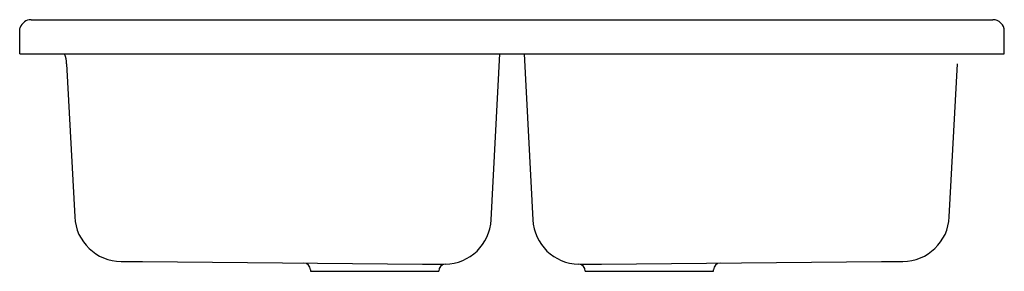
# Model space of a CAD drawing. Header units: millimetres. Extents: x 930.751 to 931.611, y 1101.653 to 1101.873.
import ezdxf

# ---------------------------------------------------------------- set-up
doc = ezdxf.new("R2010")
doc.units = ezdxf.units.MM
doc.layers.add('SANINDUSA', color=3, linetype='Continuous')

msp = doc.modelspace()

# ---------------------------------------------------------------- linework, layer by layer
at = {"layer": 'SANINDUSA'}
for p, q in [((930.76057, 1101.8726), (931.60057, 1101.8726)), ((930.75057, 1101.8426), (930.75057, 1101.8626)), ((931.61057, 1101.8426), (931.61057, 1101.8626)), ((930.75057, 1101.8426), (930.75557, 1101.8426)), ((930.75557, 1101.8426), (931.60557, 1101.8426)), ((931.16241, 1101.69766), (931.17001, 1101.8426)), ((931.19112, 1101.8426), (931.19872, 1101.69766)), ((931.60557, 1101.8426), (931.61057, 1101.8426)), ((930.79157, 1101.83412), (930.79859, 1101.70012)), ((931.56254, 1101.70012), (931.56956, 1101.83412)), ((930.83918, 1101.66127), (930.85783, 1101.6611)), ((930.85783, 1101.6611), (931.1025, 1101.65897)), ((931.25863, 1101.65897), (931.5033, 1101.6611)), ((931.5033, 1101.6611), (931.52196, 1101.66127)), ((931.00457, 1101.65388), (931.00457, 1101.6526)), ((931.00457, 1101.6526), (931.11657, 1101.6526)), ((931.1025, 1101.65897), (931.12095, 1101.65881)), ((931.11657, 1101.6526), (931.11657, 1101.65282)), ((931.24019, 1101.65881), (931.25863, 1101.65897)), ((931.24457, 1101.6526), (931.24457, 1101.65282)), ((931.24457, 1101.6526), (931.35657, 1101.6526)), ((931.35657, 1101.6526), (931.35657, 1101.65388))]:
    msp.add_line(p, q, dxfattribs=at)
at = {"layer": 'SANINDUSA', "flags": 128}
msp.add_lwpolyline([(930.75057, 1101.8626), (930.75072, 1101.86434), (930.75105, 1101.86569)], dxfattribs=at)
at = {"layer": 'SANINDUSA'}
for centre, radius, start, end in [((930.76061, 1101.86255), 0.01006, 90.24155, 161.76468), ((931.60057, 1101.8626), 0.01, 0, 90), ((930.76261, 1101.8326), 0.029, 3, 20.17127), ((930.83953, 1101.70226), 0.041, 183.00266, 269.5), ((931.12147, 1101.6998), 0.041, 271.24501, 356.99711), ((931.23966, 1101.6998), 0.041, 183.00279, 268.75503), ((931.5216, 1101.70226), 0.041, 270.5, 356.99719), ((930.99857, 1101.65388), 0.006, 0.28237, 89.5), ((931.12258, 1101.6528), 0.00601, 94.22946, 179.83919), ((931.23856, 1101.65281), 0.006, 0.07812, 85.72912), ((931.36257, 1101.65388), 0.006, 90.5, 180.29286)]:
    msp.add_arc(centre, radius, start, end, dxfattribs=at)

doc.saveas('drawing.dxf')
